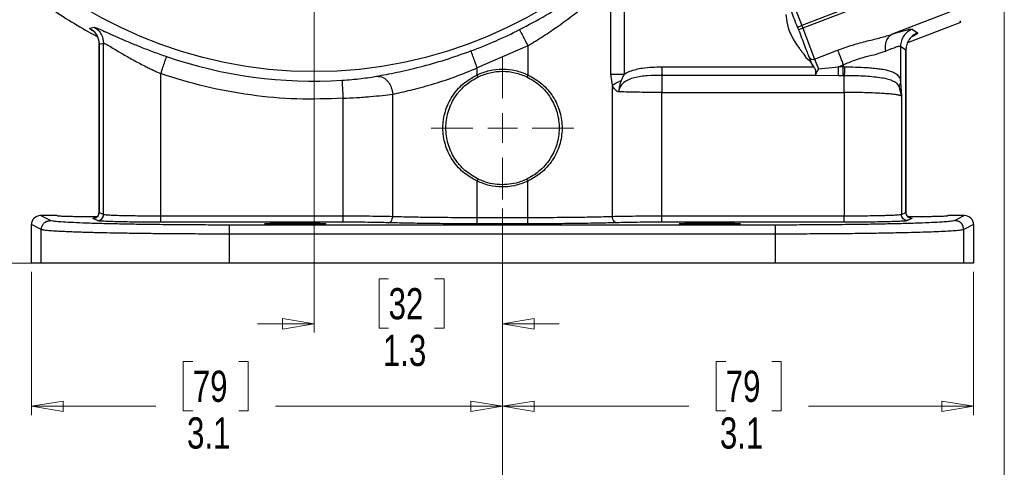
# Model space of a CAD drawing. Header units: inches. Extents: x 0.6 to 16.3, y 0.2 to 11.5.
# Tile 3 of 20: x 2.9 to 7.2, y 2.7 to 4.6. Entities that reach past the tile are written whole.
import ezdxf

# ---------------------------------------------------------------- set-up
doc = ezdxf.new("R2010")
doc.units = ezdxf.units.IN
doc.header["$MEASUREMENT"] = 0
doc.styles.add('SLDTEXTSTYLE0', font='TXT', dxfattribs={"width": 0.75})
doc.dimstyles.new('SLDDIMSTYLE0', dxfattribs={"dimtxt": 0.137795, "dimasz": 0.14, "dimexe": 0, "dimexo": 0.0625, "dimgap": 0.034449, "dimtad": 0, "dimdec": 1, "dimlfac": 1.5, "dimrnd": 1e-09, "dimzin": 12, "dimdsep": 46, "dimtxsty": 'SLDTEXTSTYLE0', "dimblk1": 'CLOSED', "dimblk2": 'CLOSED', "dimsah": 1, "dimcen": 0.09, "dimadec": 0, "dimazin": 3, "dimtfac": 1, "dimtdec": 1, "dimtofl": 0, "dimtmove": 0, "dimatfit": 3, "dimldrblk": 'CLOSED', "dimfxl": 0, "dimfrac": 2, "dimtolj": 1, "dimtzin": 12, "dimarcsym": 0})
doc.dimstyles.new('SLDDIMSTYLE4', dxfattribs={"dimtxt": 0.137795, "dimasz": 0.14, "dimexe": 0, "dimexo": 0.0625, "dimgap": 0.034449, "dimtad": 0, "dimtih": 1, "dimtoh": 1, "dimdec": 1, "dimlfac": 1.5, "dimrnd": 1e-09, "dimzin": 12, "dimdsep": 46, "dimtxsty": 'SLDTEXTSTYLE0', "dimblk1": 'CLOSED', "dimblk2": 'CLOSED', "dimsah": 1, "dimcen": 0.09, "dimadec": 0, "dimazin": 3, "dimtfac": 1, "dimtdec": 1, "dimtofl": 0, "dimtmove": 0, "dimatfit": 3, "dimldrblk": 'CLOSED', "dimfxl": 0, "dimfrac": 2, "dimtolj": 1, "dimtzin": 12, "dimarcsym": 0})
doc.dimstyles.new('SLDDIMSTYLE5', dxfattribs={"dimtxt": 0.137795, "dimasz": 0.14, "dimexe": 0, "dimexo": 0.0625, "dimgap": 0.034449, "dimtad": 0, "dimdec": 1, "dimlfac": 1.5, "dimrnd": 1e-09, "dimzin": 12, "dimdsep": 46, "dimtxsty": 'SLDTEXTSTYLE0', "dimblk1": 'CLOSED', "dimblk2": 'CLOSED', "dimsah": 1, "dimcen": 0.09, "dimadec": 0, "dimazin": 3, "dimtfac": 1, "dimtdec": 1, "dimtmove": 0, "dimatfit": 0, "dimldrblk": 'CLOSED', "dimfxl": 0, "dimfrac": 2, "dimtolj": 1, "dimtzin": 12, "dimarcsym": 0})
doc.dimstyles.new('SLDDIMSTYLE6', dxfattribs={"dimtxt": 0.137795, "dimasz": 0.14, "dimexe": 0, "dimexo": 0.0625, "dimgap": 0.034449, "dimtad": 0, "dimtih": 1, "dimtoh": 1, "dimdec": 1, "dimlfac": 1.5, "dimrnd": 1e-09, "dimzin": 12, "dimdsep": 46, "dimtxsty": 'SLDTEXTSTYLE0', "dimblk1": 'CLOSED', "dimblk2": 'CLOSED', "dimsah": 1, "dimcen": 0.09, "dimadec": 0, "dimazin": 3, "dimtfac": 1, "dimtofl": 0, "dimtmove": 0, "dimatfit": 3, "dimldrblk": 'CLOSED', "dimfxl": 0, "dimfrac": 2, "dimtolj": 1, "dimtzin": 12, "dimarcsym": 0})

# ---------------------------------------------------------------- blocks, each defined once
blk = doc.blocks.new('_Closed')
at = {"color": 0, "linetype": 'ByBlock', "lineweight": -2}
for p, q in [((-1, 0.166667), (0, 0)), ((-1, 0.166667), (-1, -0.166667)), ((0, 0), (-1, -0.166667)), ((0, 0), (-1, 0))]:
    blk.add_line(p, q, dxfattribs=at)
blk = doc.blocks.new('_D_5')
at = {"color": 7, "linetype": 'Continuous', "lineweight": 0}
for p, q in [((2.1042, 5.6789), (2.1042, 2.1766)), ((4.9908, 3.7986), (4.9908, 2.1766)), ((3.5702, 2.4145), (3.5282, 2.4145)), ((3.5282, 2.4145), (3.5282, 2.1957)), ((3.8756, 2.4145), (3.9176, 2.4145)), ((3.9176, 2.4145), (3.9176, 2.1957)), ((2.1042, 2.216), (3.4074, 2.216)), ((3.5282, 2.1957), (3.5702, 2.1957)), ((3.9176, 2.1957), (3.8756, 2.1957)), ((4.9908, 2.216), (4.0384, 2.216))]:
    blk.add_line(p, q, dxfattribs=at)
at = {"color": 7, "linetype": 'Continuous', "lineweight": 18, "xscale": 0.14, "yscale": 0.14, "rotation": 180.0000000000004}
blk.add_blockref('_Closed', (2.1042, 2.216), dxfattribs=at)
at = {"color": 7, "linetype": 'Continuous', "lineweight": 18, "xscale": 0.14, "yscale": 0.14}
blk.add_blockref('_Closed', (4.9908, 2.216), dxfattribs=at)
at = {"color": 7, "linetype": 'Continuous', "lineweight": 18, "char_height": 0.1378, "attachment_point": 1, "style": 'SLDTEXTSTYLE0'}
for s, insert in [('110', (3.5702, 2.3733)), ('4.3', (3.5956, 2.1672))]:
    blk.add_mtext(s, dxfattribs=dict(at, insert=insert))
blk = doc.blocks.new('_D_6')
at = {"color": 7, "linetype": 'Continuous', "lineweight": 0}
for p, q in [((4.1181, 8.427), (1.1987, 8.427)), ((1.238, 8.427), (1.238, 6.7686)), ((1.0853, 6.7406), (1.0433, 6.7406)), ((1.0433, 6.7406), (1.0433, 6.5218)), ((1.3908, 6.7406), (1.4327, 6.7406)), ((1.4327, 6.7406), (1.4327, 6.5218)), ((1.0433, 6.5218), (1.0853, 6.5218)), ((1.4327, 6.5218), (1.3908, 6.5218)), ((1.238, 3.5573), (1.238, 6.3157)), ((3.7442, 3.5573), (1.1987, 3.5573))]:
    blk.add_line(p, q, dxfattribs=at)
at = {"color": 7, "linetype": 'Continuous', "lineweight": 18, "xscale": 0.14, "yscale": 0.14}
for p, rotation in [((1.238, 8.427), 90.0000000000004), ((1.238, 3.5573), 270.0000000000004)]:
    blk.add_blockref('_Closed', p, dxfattribs=dict(at, rotation=rotation))
at = {"color": 7, "linetype": 'Continuous', "lineweight": 18, "char_height": 0.1378, "attachment_point": 1, "style": 'SLDTEXTSTYLE0'}
for s, insert in [('186', (1.0853, 6.6995)), ('7.3', (1.1108, 6.4933))]:
    blk.add_mtext(s, dxfattribs=dict(at, insert=insert))
blk = doc.blocks.new('_D_7')
at = {"color": 7, "linetype": 'Continuous', "lineweight": 0}
for p, q in [((4.1575, 5.8928), (4.1575, 3.25)), ((4.9908, 3.7986), (4.9908, 3.25)), ((4.487, 3.4878), (4.4451, 3.4878)), ((4.4451, 3.4878), (4.4451, 3.2691)), ((4.6907, 3.4878), (4.7327, 3.4878)), ((4.7327, 3.4878), (4.7327, 3.2691)), ((4.1575, 3.2894), (3.9075, 3.2894)), ((4.4451, 3.2691), (4.487, 3.2691)), ((4.7327, 3.2691), (4.6907, 3.2691)), ((4.9908, 3.2894), (5.2408, 3.2894))]:
    blk.add_line(p, q, dxfattribs=at)
at = {"color": 7, "linetype": 'Continuous', "lineweight": 18, "xscale": 0.14, "yscale": 0.14}
blk.add_blockref('_Closed', (4.1575, 3.2894, 0.0387), dxfattribs=at)
at = {"color": 7, "linetype": 'Continuous', "lineweight": 18, "xscale": 0.14, "yscale": 0.14, "rotation": 180.0000000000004}
blk.add_blockref('_Closed', (4.9908, 3.2894, 0.0387), dxfattribs=at)
at = {"color": 7, "linetype": 'Continuous', "lineweight": 18, "char_height": 0.1378, "attachment_point": 1, "style": 'SLDTEXTSTYLE0'}
for s, insert in [('32', (4.487, 3.4467)), ('1.3', (4.4616, 3.2405))]:
    blk.add_mtext(s, dxfattribs=dict(at, insert=insert))
blk = doc.blocks.new('_D_8')
at = {"color": 7, "linetype": 'Continuous', "lineweight": 0}
for p, q in [((4.9908, 3.7986), (4.9908, 2.8853)), ((2.9075, 3.5179), (2.9075, 2.8853)), ((3.6211, 3.1231), (3.5791, 3.1231)), ((3.5791, 3.1231), (3.5791, 2.9044)), ((3.8247, 3.1231), (3.8667, 3.1231)), ((3.8667, 3.1231), (3.8667, 2.9044)), ((2.9075, 2.9247), (3.4583, 2.9247)), ((4.9908, 2.9247), (3.9875, 2.9247)), ((3.5791, 2.9044), (3.6211, 2.9044)), ((3.8667, 2.9044), (3.8247, 2.9044))]:
    blk.add_line(p, q, dxfattribs=at)
at = {"color": 7, "linetype": 'Continuous', "lineweight": 18, "xscale": 0.14, "yscale": 0.14, "rotation": 180.0000000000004}
blk.add_blockref('_Closed', (2.9075, 2.9247, 0.0387), dxfattribs=at)
at = {"color": 7, "linetype": 'Continuous', "lineweight": 18, "xscale": 0.14, "yscale": 0.14}
blk.add_blockref('_Closed', (4.9908, 2.9247, 0.0387), dxfattribs=at)
at = {"color": 7, "linetype": 'Continuous', "lineweight": 18, "char_height": 0.1378, "attachment_point": 1, "style": 'SLDTEXTSTYLE0'}
for s, insert in [('79', (3.6211, 3.082)), ('3.1', (3.5956, 2.8758))]:
    blk.add_mtext(s, dxfattribs=dict(at, insert=insert))
blk = doc.blocks.new('_D_9')
at = {"color": 7, "linetype": 'Continuous', "lineweight": 0}
for p, q in [((4.9908, 3.7986), (4.9908, 2.8853)), ((7.0742, 3.5179), (7.0742, 2.8853)), ((5.9776, 3.1231), (5.9356, 3.1231)), ((5.9356, 3.1231), (5.9356, 2.9044)), ((6.1812, 3.1231), (6.2232, 3.1231)), ((6.2232, 3.1231), (6.2232, 2.9044)), ((4.9908, 2.9247), (5.8148, 2.9247)), ((7.0742, 2.9247), (6.344, 2.9247)), ((5.9356, 2.9044), (5.9776, 2.9044)), ((6.2232, 2.9044), (6.1812, 2.9044))]:
    blk.add_line(p, q, dxfattribs=at)
at = {"color": 7, "linetype": 'Continuous', "lineweight": 18, "xscale": 0.14, "yscale": 0.14, "rotation": 180.0000000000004}
blk.add_blockref('_Closed', (4.9908, 2.9247, 0.0387), dxfattribs=at)
at = {"color": 7, "linetype": 'Continuous', "lineweight": 18, "xscale": 0.14, "yscale": 0.14}
blk.add_blockref('_Closed', (7.0742, 2.9247, 0.0387), dxfattribs=at)
at = {"color": 7, "linetype": 'Continuous', "lineweight": 18, "char_height": 0.1378, "attachment_point": 1, "style": 'SLDTEXTSTYLE0'}
for s, insert in [('79', (5.9776, 3.082)), ('3.1', (5.9521, 2.8758))]:
    blk.add_mtext(s, dxfattribs=dict(at, insert=insert))
blk = doc.blocks.new('_D_10')
at = {"color": 7, "linetype": 'Continuous', "lineweight": 0}
for p, q in [((3.6767, 6.3737), (1.6711, 6.3737)), ((1.7105, 6.3737), (1.7105, 4.5087)), ((1.5578, 4.4807), (1.5158, 4.4807)), ((1.5158, 4.4807), (1.5158, 4.2619)), ((1.8632, 4.4807), (1.9052, 4.4807)), ((1.9052, 4.4807), (1.9052, 4.2619)), ((1.5158, 4.2619), (1.5578, 4.2619)), ((1.9052, 4.2619), (1.8632, 4.2619)), ((1.7105, 3.5573), (1.7105, 4.0558)), ((2.912, 3.5573), (1.6711, 3.5573))]:
    blk.add_line(p, q, dxfattribs=at)
at = {"color": 7, "linetype": 'Continuous', "lineweight": 18, "xscale": 0.14, "yscale": 0.14}
for p, rotation in [((1.7105, 6.3737, 0.0387), 90.0000000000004), ((1.7105, 3.5573, 0.0387), 270.0000000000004)]:
    blk.add_blockref('_Closed', p, dxfattribs=dict(at, rotation=rotation))
at = {"color": 7, "linetype": 'Continuous', "lineweight": 18, "char_height": 0.1378, "attachment_point": 1, "style": 'SLDTEXTSTYLE0'}
for s, insert in [('107', (1.5578, 4.4396)), ('4.2', (1.5832, 4.2334))]:
    blk.add_mtext(s, dxfattribs=dict(at, insert=insert))
blk = doc.blocks.new('_D_11')
at = {"color": 7, "linetype": 'Continuous', "lineweight": 0}
for p, q in [((7.2097, 4.7879), (7.2097, 2.1766)), ((4.9908, 3.7986), (4.9908, 2.1766)), ((5.9776, 2.4145), (5.9356, 2.4145)), ((5.9356, 2.4145), (5.9356, 2.1957)), ((6.1812, 2.4145), (6.2232, 2.4145)), ((6.2232, 2.4145), (6.2232, 2.1957)), ((4.9908, 2.216), (5.8148, 2.216)), ((5.9356, 2.1957), (5.9776, 2.1957)), ((6.2232, 2.1957), (6.1812, 2.1957)), ((7.2097, 2.216), (6.344, 2.216))]:
    blk.add_line(p, q, dxfattribs=at)
at = {"color": 7, "linetype": 'Continuous', "lineweight": 18, "xscale": 0.14, "yscale": 0.14, "rotation": 180.0000000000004}
blk.add_blockref('_Closed', (4.9908, 2.216, 0.0387), dxfattribs=at)
at = {"color": 7, "linetype": 'Continuous', "lineweight": 18, "xscale": 0.14, "yscale": 0.14}
blk.add_blockref('_Closed', (7.2097, 2.216, 0.0387), dxfattribs=at)
at = {"color": 7, "linetype": 'Continuous', "lineweight": 18, "char_height": 0.1378, "attachment_point": 1, "style": 'SLDTEXTSTYLE0'}
for s, insert in [('85', (5.9776, 2.3733)), ('3.3', (5.9521, 2.1672))]:
    blk.add_mtext(s, dxfattribs=dict(at, insert=insert))
blk = doc.blocks.new('SW_CENTERMARKSYMBOL_1')
at = {"color": 0, "linetype": 'Continuous', "lineweight": 18}
for p, q in [((0, 0.1312), (0, 0.316)), ((0, 0), (0, 0.0656)), ((-0.1312, 0), (-0.316, 0)), ((0, 0), (-0.0656, 0)), ((0, 0), (0, -0.0656)), ((0, 0), (0.0656, 0)), ((0.1312, 0), (0.316, 0)), ((0, -0.1312), (0, -0.316))]:
    blk.add_line(p, q, dxfattribs=at)

msp = doc.modelspace()

# ---------------------------------------------------------------- linework, layer by layer
at = {"color": 7, "linetype": 'Continuous', "lineweight": 25}
for p, q in [((6.9348, 4.831), (6.3186, 4.5945)), ((6.7184, 4.7623), (6.3139, 4.607)), ((6.2617, 4.7429), (6.3139, 4.607)), ((6.9945, 4.6757), (6.714, 4.568)), ((6.244, 4.6553), (6.2484, 4.6232)), ((6.2484, 4.6232), (6.2511, 4.6097)), ((7.0158, 4.6201), (6.7821, 4.5304)), ((7.0125, 4.6287), (7.0158, 4.6201)), ((3.1659, 4.5944), (3.1852, 4.5988)), ((6.2511, 4.6097), (6.2545, 4.5965)), ((6.2545, 4.5965), (6.2586, 4.5836)), ((6.2952, 4.5998), (6.3139, 4.607)), ((6.2952, 4.5998), (6.3, 4.5873)), ((6.3186, 4.5945), (6.3, 4.5873)), ((6.3139, 4.607), (6.3186, 4.5945)), ((6.3186, 4.5945), (6.3708, 4.4586)), ((6.8021, 4.5901), (6.8261, 4.5736)), ((3.2068, 4.5246), (3.2267, 4.5287)), ((3.2267, 3.7714), (3.2267, 4.5287)), ((6.2637, 4.5709), (6.2761, 4.5465)), ((6.2761, 4.5465), (6.291, 4.5232)), ((3.2065, 4.5247), (3.2065, 3.7812)), ((3.2068, 3.7813), (3.2068, 4.5246)), ((5.1026, 4.517), (4.8791, 4.4193)), ((5.1026, 4.517), (5.1026, 4.3891)), ((6.3708, 4.4586), (6.4728, 4.4977)), ((6.7508, 4.5155), (6.7508, 4.3578)), ((6.7508, 4.5155), (6.7748, 4.499)), ((6.7748, 3.7813), (6.7748, 4.499)), ((6.7752, 4.4975), (6.7752, 4.4992)), ((6.7752, 3.7812), (6.7752, 4.4975)), ((6.3229, 4.4797), (6.3326, 4.466)), ((6.3326, 4.466), (6.3394, 4.4594)), ((6.3394, 4.4594), (6.3497, 4.4504)), ((6.3497, 4.4504), (6.3547, 4.4428)), ((6.3547, 4.4428), (6.3656, 4.424)), ((6.3554, 4.443), (6.3557, 4.4422)), ((6.3557, 4.4422), (6.3564, 4.4406)), ((6.3708, 4.4586), (6.3876, 4.4149)), ((4.8791, 4.3891), (4.8791, 4.4193)), ((5.6959, 4.424), (6.3656, 4.424)), ((6.3564, 4.4406), (6.3571, 4.439)), ((6.3571, 4.439), (6.3578, 4.4375)), ((6.3578, 4.4375), (6.3586, 4.436)), ((6.3586, 4.436), (6.3594, 4.4345)), ((6.3594, 4.4345), (6.3602, 4.4331)), ((6.3602, 4.4331), (6.3603, 4.433)), ((6.3603, 4.433), (6.3612, 4.4315)), ((6.3612, 4.4315), (6.3621, 4.43)), ((6.3621, 4.43), (6.3631, 4.4285)), ((6.3631, 4.4285), (6.3641, 4.427)), ((6.3641, 4.427), (6.3661, 4.4244)), ((6.3656, 4.424), (6.3701, 4.418)), ((6.3661, 4.4244), (6.3705, 4.4183)), ((6.3701, 4.418), (6.3719, 4.4152)), ((6.3705, 4.4183), (6.3723, 4.4154)), ((6.3745, 4.4091), (6.375, 4.4059)), ((6.3748, 4.4091), (6.3754, 4.4059)), ((6.3751, 4.3997), (6.3749, 4.3968)), ((6.375, 4.4059), (6.3751, 4.405)), ((6.3752, 4.4028), (6.3751, 4.3997)), ((6.3754, 4.4059), (6.3755, 4.4049)), ((6.3756, 4.3996), (6.3754, 4.3966)), ((6.3756, 4.4027), (6.3756, 4.3996)), ((6.3876, 4.4149), (6.4759, 4.424)), ((6.4759, 4.424), (6.4979, 4.4325)), ((6.4979, 4.424), (6.4759, 4.424)), ((6.4979, 4.4325), (6.4979, 4.424)), ((6.5028, 4.424), (6.4979, 4.424)), ((3.4796, 3.7645), (3.4796, 4.3939)), ((4.8834, 4.38), (4.8791, 4.3891)), ((5.1026, 4.3891), (5.0983, 4.38)), ((5.4765, 4.3426), (5.4701, 4.392)), ((6.3767, 4.3863), (5.6959, 4.3863)), ((6.3748, 4.3939), (6.375, 4.3915)), ((6.375, 4.3915), (6.3755, 4.3892)), ((6.3754, 4.3937), (6.3756, 4.3912)), ((6.3755, 4.3892), (6.3762, 4.3876)), ((6.3756, 4.3912), (6.3762, 4.3889)), ((6.3762, 4.3889), (6.3763, 4.3885)), ((6.3763, 4.3885), (6.3766, 4.3879)), ((6.3766, 4.3876), (6.4759, 4.3863)), ((6.3767, 4.3873), (6.3767, 4.3867)), ((6.3767, 4.3867), (6.3767, 4.3863)), ((6.4759, 4.3863), (6.4979, 4.3863)), ((6.5021, 4.3863), (6.4979, 4.3863)), ((6.7508, 4.3578), (6.755, 4.2943)), ((5.4765, 3.7621), (5.4765, 4.3426)), ((5.6959, 3.7645), (5.6959, 4.3109)), ((5.6959, 4.3109), (6.5021, 4.3109)), ((6.5021, 4.3109), (6.5021, 3.7645)), ((6.7426, 4.3387), (6.755, 4.2943)), ((4.2858, 3.7645), (4.2858, 4.285)), ((4.5052, 3.7621), (4.5052, 4.3034)), ((6.755, 4.2943), (6.755, 3.7714)), ((4.8791, 3.9188), (4.8834, 3.9278)), ((4.8791, 3.7575), (4.8791, 3.9188)), ((5.1026, 3.9188), (5.0983, 3.9278)), ((5.1026, 3.7575), (5.1026, 3.9188)), ((2.9913, 3.745), (2.9475, 3.7669)), ((3.0218, 3.7669), (2.9475, 3.7669)), ((3.2, 3.7447), (3.1802, 3.7546)), ((3.2267, 3.7714), (3.2068, 3.7813)), ((4.2858, 3.7645), (3.4796, 3.7645)), ((5.1026, 3.7575), (4.8791, 3.7575)), ((6.5021, 3.7645), (5.6959, 3.7645)), ((6.755, 3.7714), (6.7748, 3.7813)), ((6.8015, 3.7546), (6.7817, 3.7447)), ((7.0342, 3.7669), (6.9598, 3.7669)), ((7.0342, 3.7669), (6.9904, 3.745)), ((2.9514, 3.7051), (2.9075, 3.727)), ((2.9075, 3.5573), (2.9075, 3.727)), ((2.9514, 3.5573), (2.9514, 3.7051)), ((4.2858, 3.7378), (3.4796, 3.7378)), ((6.1981, 3.7254), (3.7836, 3.7254)), ((5.1026, 3.7308), (4.8791, 3.7308)), ((6.5021, 3.7378), (5.6959, 3.7378)), ((7.0742, 3.727), (7.0303, 3.7051)), ((7.0303, 3.5573), (7.0303, 3.7051)), ((7.0742, 3.727), (7.0742, 3.5573)), ((6.1981, 3.6854), (3.7836, 3.6854)), ((3.7836, 3.5573), (3.7836, 3.6854)), ((6.1981, 3.5573), (6.1981, 3.6854)), ((2.9514, 3.5573), (2.9075, 3.5573)), ((6.1981, 3.5573), (3.7836, 3.5573)), ((7.0742, 3.5573), (7.0303, 3.5573))]:
    msp.add_line(p, q, dxfattribs=at)
at = {"color": 8, "linetype": 'Continuous', "lineweight": 25}
for p, q in [((5.4701, 4.392), (5.4701, 4.7424)), ((5.5289, 4.7172), (5.5289, 4.392)), ((6.7748, 4.499), (6.7739, 4.4975))]:
    msp.add_line(p, q, dxfattribs=at)
at = {"color": 7, "linetype": 'Continuous', "lineweight": 25}
msp.add_circle((4.1575, 6.3737), 1.9709, dxfattribs=at)
for centre, radius, start, end in [((4.1575, 6.3737), 2.0533, 235.6839, 242.1501), ((4.1575, 6.3737), 2.0034, 290.2646, 296.9778), ((4.1575, 6.3737), 2.0127, 251.0991, 273.5144), ((6.363, 4.4757), 0.0189, 205.1171, 294.5963)]:
    msp.add_arc(centre, radius, start, end, dxfattribs=at)
for centre, major_axis, start_param, end_param in [((2.9476, 3.7269), (-0.0358, 0.0179), 5.176448, 6.745874), ((7.0341, 3.7269), (-0.0358, -0.0179), 2.678904, 4.24833)]:
    msp.add_ellipse(centre, major_axis=major_axis, ratio=0.998288, start_param=start_param, end_param=end_param, dxfattribs=at)
for points, knots in [([(5.0663, 4.5883), (5.1056, 4.6092), (5.1843, 4.6509), (5.2932, 4.7199), (5.3932, 4.7905), (5.4486, 4.8348), (5.4764, 4.857)], [0, 0, 0, 0, 0.2485561, 0.4978651, 0.748285, 1, 1, 1, 1]), ([(6.2952, 4.5998), (6.2906, 4.6117), (6.2813, 4.636), (6.2683, 4.67), (6.2569, 4.6995), (6.2518, 4.7129), (6.2493, 4.7195)], [0, 0, 0, 0, 0.245536, 0.5, 0.754464, 1, 1, 1, 1]), ([(3.1659, 4.5944), (3.1724, 4.59), (3.1855, 4.581), (3.2024, 4.5574), (3.2051, 4.537), (3.2068, 4.5246)], [0, 0, 0, 0, 0.280707, 0.5612765, 1, 1, 1, 1]), ([(3.1852, 4.5988), (3.1875, 4.5984), (3.1922, 4.5976), (3.2145, 4.588), (3.2464, 4.5737), (3.2873, 4.5553), (3.3352, 4.5345), (3.3887, 4.5125), (3.4459, 4.4904), (3.4857, 4.4765), (3.5055, 4.4695)], [0, 0, 0, 0, 0.127713, 0.254753, 0.381151, 0.506599, 0.631161, 0.754782, 0.877639, 1, 1, 1, 1]), ([(3.1852, 4.5988), (3.1918, 4.5944), (3.205, 4.5855), (3.2221, 4.5617), (3.2249, 4.5412), (3.2267, 4.5287)], [0, 0, 0, 0, 0.280717, 0.561293, 1, 1, 1, 1]), ([(3.1873, 4.5762), (3.1871, 4.5762), (3.1867, 4.5763), (3.1903, 4.5723), (3.1951, 4.5655), (3.2, 4.5563), (3.2051, 4.5426), (3.2059, 4.5316), (3.2065, 4.5242)], [0, 0, 0, 0, 0.1569339, 0.3526095, 0.499649, 0.6235683, 0.7446665, 1, 1, 1, 1]), ([(6.2586, 4.5836), (6.2592, 4.5821), (6.2607, 4.5778), (6.2625, 4.5736), (6.2637, 4.5709)], [0, 0, 0, 0, 0.344115, 1, 1, 1, 1]), ([(6.3, 4.5873), (6.3046, 4.5754), (6.3139, 4.5512), (6.3269, 4.5172), (6.3382, 4.4877), (6.3434, 4.4743), (6.3459, 4.4677)], [0, 0, 0, 0, 0.245536, 0.5, 0.754464, 1, 1, 1, 1]), ([(6.714, 4.568), (6.7263, 4.5719), (6.7509, 4.5797), (6.7777, 4.587), (6.7962, 4.5911), (6.8002, 4.5904), (6.8021, 4.5901)], [0, 0, 0, 0, 0.25081, 0.503018, 0.753643, 1, 1, 1, 1]), ([(3.2267, 4.5287), (3.2285, 4.5283), (3.2322, 4.5274), (3.2499, 4.5172), (3.2752, 4.5022), (3.3036, 4.4853), (3.3315, 4.4693), (3.358, 4.4544), (3.3861, 4.4394), (3.4118, 4.4262), (3.4326, 4.4159), (3.4492, 4.4079), (3.4648, 4.4006), (3.4748, 4.396), (3.4796, 4.3939)], [0, 0, 0, 0, 0.121848, 0.244386, 0.368444, 0.493835, 0.574759, 0.654898, 0.747155, 0.825798, 0.873837, 0.919505, 0.961559, 1, 1, 1, 1]), ([(6.4728, 4.4977), (6.4948, 4.5056), (6.5384, 4.5213), (6.603, 4.5386), (6.663, 4.5526), (6.6973, 4.563), (6.714, 4.568)], [0, 0, 0, 0, 0.264157, 0.522892, 0.768297, 1, 1, 1, 1]), ([(6.714, 4.568), (6.7088, 4.5648), (6.6982, 4.5584), (6.6876, 4.5404), (6.682, 4.5182), (6.6833, 4.5017), (6.6839, 4.4934)], [0, 0, 0, 0, 0.2500778, 0.5, 0.7499222, 1, 1, 1, 1]), ([(4.4343, 4.3826), (4.4628, 4.3879), (4.5196, 4.3985), (4.6247, 4.4229), (4.7369, 4.454), (4.8133, 4.4809), (4.8514, 4.4943)], [0, 0, 0, 0, 0.253071, 0.503794, 0.7524, 1, 1, 1, 1]), ([(6.291, 4.5232), (6.295, 4.5176), (6.3003, 4.51), (6.3059, 4.5026), (6.3074, 4.5006)], [0, 0, 0, 0, 0.738916, 1, 1, 1, 1]), ([(6.3074, 4.5006), (6.3098, 4.4973), (6.315, 4.4904), (6.3202, 4.4834), (6.3229, 4.4797)], [0, 0, 0, 0, 0.476417, 1, 1, 1, 1]), ([(6.4979, 4.4325), (6.5147, 4.4402), (6.5482, 4.4555), (6.5989, 4.4698), (6.646, 4.4802), (6.6713, 4.489), (6.6839, 4.4934)], [0, 0, 0, 0, 0.254624, 0.504478, 0.751953, 1, 1, 1, 1]), ([(6.6839, 4.4934), (6.6934, 4.4974), (6.712, 4.5051), (6.7323, 4.5125), (6.7464, 4.5165), (6.7494, 4.5158), (6.7508, 4.5155)], [0, 0, 0, 0, 0.2579495, 0.5051687, 0.7536021, 1, 1, 1, 1]), ([(6.3554, 4.443), (6.3554, 4.443), (6.3554, 4.443), (6.3553, 4.443), (6.3552, 4.4429), (6.3551, 4.4429), (6.3549, 4.4428), (6.3548, 4.4428), (6.3547, 4.4428)], [0, 0, 0, 0, 0.2394396, 0.3683514, 0.5000038, 0.6316556, 0.7605657, 1, 1, 1, 1]), ([(4.5052, 4.3034), (4.5308, 4.309), (4.5821, 4.32), (4.6763, 4.3453), (4.7769, 4.3776), (4.845, 4.4054), (4.8791, 4.4193)], [0, 0, 0, 0, 0.2490088, 0.4985179, 0.7486426, 1, 1, 1, 1]), ([(4.8791, 4.3891), (4.897, 4.3962), (4.9329, 4.4105), (4.9908, 4.4161), (5.0488, 4.4105), (5.0847, 4.3962), (5.1026, 4.3891)], [0, 0, 0, 0, 0.25006, 0.5, 0.74994, 1, 1, 1, 1]), ([(5.5289, 4.392), (5.5371, 4.3964), (5.5538, 4.4053), (5.5814, 4.4135), (5.6286, 4.4226), (5.6672, 4.4234), (5.6959, 4.424)], [0, 0, 0, 0, 0.162563, 0.328978, 0.500899, 1, 1, 1, 1]), ([(6.3656, 4.424), (6.3656, 4.4241), (6.3657, 4.4241), (6.3659, 4.4242), (6.366, 4.4243), (6.366, 4.4244), (6.3661, 4.4244)], [0, 0, 0, 0, 0.2456, 0.50001, 0.754415, 1, 1, 1, 1]), ([(6.3719, 4.4152), (6.372, 4.4151), (6.3725, 4.4141), (6.373, 4.4131), (6.3734, 4.4122)], [0, 0, 0, 0, 0.092762, 1, 1, 1, 1]), ([(6.3723, 4.4154), (6.3724, 4.4152), (6.3729, 4.4142), (6.3734, 4.4132), (6.3738, 4.4123)], [0, 0, 0, 0, 0.128544, 1, 1, 1, 1]), ([(6.3734, 4.4122), (6.3737, 4.4115), (6.3741, 4.4104), (6.3744, 4.4094), (6.3745, 4.4091)], [0, 0, 0, 0, 0.714844, 1, 1, 1, 1]), ([(6.3738, 4.4123), (6.3741, 4.4115), (6.3745, 4.4105), (6.3748, 4.4094), (6.3748, 4.4091)], [0, 0, 0, 0, 0.739835, 1, 1, 1, 1]), ([(6.3751, 4.405), (6.3751, 4.405), (6.3751, 4.4042), (6.3752, 4.4035), (6.3752, 4.4028)], [0, 0, 0, 0, 0.001094, 1, 1, 1, 1]), ([(6.3755, 4.4049), (6.3755, 4.4049), (6.3756, 4.4042), (6.3756, 4.4034), (6.3756, 4.4027)], [0, 0, 0, 0, 0.0011, 1, 1, 1, 1]), ([(6.3876, 4.4149), (6.3861, 4.4121), (6.3831, 4.4065), (6.3791, 4.399), (6.376, 4.3925), (6.3762, 4.3899), (6.3763, 4.3885)], [0, 0, 0, 0, 0.25192, 0.5031645, 0.7524956, 1, 1, 1, 1]), ([(6.5028, 4.424), (6.5028, 4.4194), (6.5027, 4.4102), (6.5025, 4.399), (6.5023, 4.3907), (6.5021, 4.3878), (6.5021, 4.3863)], [0, 0, 0, 0, 0.279857, 0.559469, 0.779712, 1, 1, 1, 1]), ([(6.5028, 4.424), (6.5194, 4.4238), (6.5526, 4.4234), (6.595, 4.4215), (6.6292, 4.4188), (6.6555, 4.4159), (6.6836, 4.4114), (6.7102, 4.4046), (6.7291, 4.3955), (6.7395, 4.3865), (6.7475, 4.376), (6.7495, 4.3651), (6.7508, 4.3578)], [0, 0, 0, 0, 0.128105, 0.255498, 0.342661, 0.425344, 0.503599, 0.634897, 0.754604, 0.818284, 0.878493, 1, 1, 1, 1]), ([(4.2858, 4.285), (4.2177, 4.2827), (4.0813, 4.2781), (3.877, 4.297), (3.675, 4.333), (3.5447, 4.3736), (3.4796, 4.3939)], [0, 0, 0, 0, 0.249401, 0.5, 0.750599, 1, 1, 1, 1]), ([(4.2809, 4.3648), (4.2954, 4.3658), (4.3245, 4.3678), (4.3658, 4.3723), (4.4038, 4.3774), (4.4241, 4.3809), (4.4343, 4.3826)], [0, 0, 0, 0, 0.248261, 0.49716, 0.747575, 1, 1, 1, 1]), ([(4.4343, 4.3826), (4.4437, 4.3819), (4.4623, 4.3804), (4.4856, 4.3595), (4.5005, 4.3323), (4.5036, 4.3131), (4.5052, 4.3034)], [0, 0, 0, 0, 0.279859, 0.558955, 0.779413, 1, 1, 1, 1]), ([(4.8791, 3.9188), (4.8574, 3.9312), (4.8141, 3.9558), (4.7658, 4.0131), (4.7346, 4.0802), (4.7239, 4.1539), (4.7346, 4.2277), (4.7658, 4.2948), (4.8141, 4.3521), (4.8574, 4.3767), (4.8791, 4.3891)], [0, 0, 0, 0, 0.126041, 0.251244, 0.375836, 0.5, 0.624164, 0.748756, 0.873959, 1, 1, 1, 1]), ([(4.8834, 3.9278), (4.8629, 3.9397), (4.8285, 3.9595), (4.7967, 3.9946), (4.7699, 4.0328), (4.7472, 4.0832), (4.7371, 4.1539), (4.7472, 4.2247), (4.7699, 4.275), (4.79, 4.3038), (4.8048, 4.3219), (4.832, 4.3505), (4.8628, 4.3682), (4.8834, 4.38)], [0, 0, 0, 0, 0.125014, 0.209193, 0.250193, 0.375117, 0.499964, 0.624811, 0.749734, 0.790734, 0.812389, 0.874986, 1, 1, 1, 1]), ([(5.0983, 4.38), (5.119, 4.3681), (5.15, 4.3502), (5.1828, 4.3158), (5.2108, 4.2776), (5.2351, 4.2227), (5.2446, 4.1512), (5.2336, 4.08), (5.2081, 4.0256), (5.1785, 3.987), (5.1459, 3.9547), (5.1164, 3.938), (5.0983, 3.9278)], [0, 0, 0, 0, 0.126003, 0.188282, 0.253001, 0.378753, 0.504566, 0.630543, 0.756605, 0.821136, 0.890403, 1, 1, 1, 1]), ([(5.1026, 4.3891), (5.1245, 4.3766), (5.1682, 4.3517), (5.2167, 4.2937), (5.2477, 4.2258), (5.2578, 4.1512), (5.2461, 4.0768), (5.2131, 4.0083), (5.164, 3.953), (5.1217, 3.9295), (5.1026, 3.9188)], [0, 0, 0, 0, 0.127196, 0.253543, 0.379269, 0.504568, 0.629874, 0.755639, 0.889456, 1, 1, 1, 1]), ([(5.6959, 4.3863), (5.6748, 4.386), (5.6338, 4.3855), (5.5838, 4.3797), (5.5481, 4.3681), (5.5256, 4.3551), (5.5119, 4.3394), (5.5061, 4.3249), (5.5055, 4.3173), (5.5053, 4.3136)], [0, 0, 0, 0, 0.283904, 0.551843, 0.675742, 0.791716, 0.898725, 0.949878, 1, 1, 1, 1]), ([(5.5155, 4.363), (5.5136, 4.3579), (5.5106, 4.3494), (5.508, 4.3384), (5.5067, 4.3311), (5.506, 4.3261), (5.5055, 4.3205), (5.5053, 4.3165), (5.5053, 4.3136)], [0, 0, 0, 0, 0.325331, 0.532943, 0.670464, 0.76414, 0.830272, 1, 1, 1, 1]), ([(5.5289, 4.392), (5.5262, 4.3871), (5.5224, 4.3799), (5.5182, 4.3701), (5.5164, 4.3654), (5.5155, 4.363)], [0, 0, 0, 0, 0.522334, 0.760871, 1, 1, 1, 1]), ([(6.3749, 4.3968), (6.3749, 4.3965), (6.3748, 4.3955), (6.3748, 4.3946), (6.3748, 4.3939)], [0, 0, 0, 0, 0.261776, 1, 1, 1, 1]), ([(6.3754, 4.3966), (6.3754, 4.3963), (6.3754, 4.3953), (6.3754, 4.3944), (6.3754, 4.3937)], [0, 0, 0, 0, 0.262135, 1, 1, 1, 1]), ([(6.3762, 4.3889), (6.3761, 4.3889), (6.3761, 4.389), (6.3759, 4.3892), (6.3757, 4.3892), (6.3756, 4.3892), (6.3755, 4.3892)], [0, 0, 0, 0, 0.243758, 0.5, 0.756242, 1, 1, 1, 1]), ([(6.3766, 4.3879), (6.3766, 4.3878), (6.3766, 4.3877), (6.3766, 4.3877), (6.3766, 4.3876)], [0, 0, 0, 0, 0.499897, 1, 1, 1, 1]), ([(6.5021, 4.3863), (6.5163, 4.3862), (6.5448, 4.3859), (6.5862, 4.3843), (6.6252, 4.3817), (6.6603, 4.3777), (6.6906, 4.3721), (6.7148, 4.3642), (6.7329, 4.3541), (6.7394, 4.3438), (6.7426, 4.3387)], [0, 0, 0, 0, 0.1244419, 0.2492278, 0.3744976, 0.5001857, 0.6262342, 0.7524126, 0.8775501, 1, 1, 1, 1]), ([(6.7508, 4.3578), (6.7503, 4.3539), (6.7493, 4.3471), (6.7446, 4.3413), (6.7426, 4.3387)], [0, 0, 0, 0, 0.559513, 1, 1, 1, 1]), ([(5.5053, 4.3136), (5.5035, 4.314), (5.4968, 4.3156), (5.4861, 4.325), (5.4799, 4.3364), (5.4765, 4.3426)], [0, 0, 0, 0, 0.139886, 0.5283282, 1, 1, 1, 1]), ([(5.6959, 4.3109), (5.6792, 4.3109), (5.6453, 4.311), (5.5956, 4.3115), (5.5475, 4.3123), (5.5194, 4.3132), (5.5053, 4.3136)], [0, 0, 0, 0, 0.241763, 0.489012, 0.741755, 1, 1, 1, 1]), ([(6.755, 4.2943), (6.7543, 4.295), (6.7528, 4.2962), (6.7475, 4.2978), (6.7411, 4.2993), (6.7297, 4.3012), (6.7099, 4.3036), (6.677, 4.3062), (6.6383, 4.3083), (6.5946, 4.3098), (6.5487, 4.3107), (6.5175, 4.3108), (6.5021, 4.3109)], [0, 0, 0, 0, 0.071806, 0.135932, 0.192375, 0.241135, 0.376865, 0.500493, 0.630191, 0.756664, 0.879928, 1, 1, 1, 1]), ([(4.2858, 4.285), (4.3055, 4.286), (4.3469, 4.2881), (4.4062, 4.2927), (4.4613, 4.298), (4.4905, 4.3016), (4.5052, 4.3034)], [0, 0, 0, 0, 0.238495, 0.500449, 0.750229, 1, 1, 1, 1]), ([(5.1026, 3.9188), (5.0834, 3.9112), (5.0466, 3.8967), (4.9881, 3.8918), (4.9316, 3.8978), (4.8966, 3.9118), (4.8791, 3.9188)], [0, 0, 0, 0, 0.267636, 0.511724, 0.755802, 1, 1, 1, 1]), ([(5.0983, 3.9278), (5.0895, 3.924), (5.055, 3.9091), (4.9888, 3.8991), (4.9241, 3.91), (4.8909, 3.9246), (4.8834, 3.9278)], [0, 0, 0, 0, 0.129441, 0.509207, 0.888981, 1, 1, 1, 1]), ([(3.7836, 3.7254), (3.7522, 3.7254), (3.6887, 3.7254), (3.5934, 3.7259), (3.4981, 3.7267), (3.405, 3.7278), (3.3167, 3.7293), (3.2359, 3.731), (3.1646, 3.733), (3.1046, 3.7353), (3.057, 3.7376), (3.0224, 3.7401), (2.9995, 3.7426), (2.994, 3.7442), (2.9913, 3.745)], [0, 0, 0, 0, 0.078013, 0.158273, 0.240636, 0.3262, 0.412699, 0.499946, 0.587208, 0.673719, 0.75929, 0.841686, 0.921965, 1, 1, 1, 1]), ([(3.0218, 3.7669), (3.0226, 3.7666), (3.0241, 3.7661), (3.0367, 3.7652), (3.0565, 3.7645), (3.0824, 3.7639), (3.1138, 3.7635), (3.155, 3.7633), (3.1858, 3.7635), (3.1998, 3.7636)], [0, 0, 0, 0, 0.12897, 0.241391, 0.415892, 0.524276, 0.629812, 0.831421, 1, 1, 1, 1]), ([(3.2065, 3.7819), (3.2064, 3.7805), (3.2063, 3.7776), (3.2052, 3.7731), (3.2032, 3.7687), (3.1993, 3.763), (3.1971, 3.7613), (3.1955, 3.7601)], [0, 0, 0, 0, 0.113433, 0.227954, 0.35435, 0.516579, 1, 1, 1, 1]), ([(3.4796, 3.7378), (3.463, 3.7378), (3.4289, 3.7379), (3.3783, 3.7382), (3.3295, 3.7389), (3.2856, 3.7398), (3.2493, 3.7409), (3.2225, 3.7421), (3.2053, 3.7434), (3.2017, 3.7443), (3.2, 3.7447)], [0, 0, 0, 0, 0.117056, 0.240652, 0.36903, 0.499946, 0.630871, 0.759274, 0.882905, 1, 1, 1, 1]), ([(3.4796, 3.7645), (3.4642, 3.7645), (3.433, 3.7645), (3.3871, 3.7649), (3.3434, 3.7656), (3.3047, 3.7664), (3.2718, 3.7675), (3.2508, 3.7686), (3.2379, 3.7695), (3.2298, 3.7704), (3.2278, 3.7711), (3.2267, 3.7714)], [0, 0, 0, 0, 0.120191, 0.243561, 0.370113, 0.499848, 0.623463, 0.75913, 0.825792, 0.906085, 1, 1, 1, 1]), ([(4.5052, 3.7621), (4.4898, 3.7625), (4.4594, 3.7632), (4.4038, 3.7639), (4.3455, 3.7644), (4.3055, 3.7644), (4.2858, 3.7645)], [0, 0, 0, 0, 0.261981, 0.515974, 0.761979, 1, 1, 1, 1]), ([(4.4852, 3.7354), (4.4878, 3.7359), (4.493, 3.7368), (4.4995, 3.743), (4.5041, 3.7518), (4.5048, 3.7587), (4.5052, 3.7621)], [0, 0, 0, 0, 0.250168, 0.5, 0.749832, 1, 1, 1, 1]), ([(4.8791, 3.7575), (4.8441, 3.7575), (4.7737, 3.7576), (4.6739, 3.7586), (4.5809, 3.76), (4.5308, 3.7614), (4.5052, 3.7621)], [0, 0, 0, 0, 0.248098, 0.499972, 0.743516, 1, 1, 1, 1]), ([(5.4765, 3.7621), (5.4509, 3.7614), (5.4008, 3.76), (5.3078, 3.7586), (5.208, 3.7576), (5.1376, 3.7575), (5.1026, 3.7575)], [0, 0, 0, 0, 0.256485, 0.500028, 0.751903, 1, 1, 1, 1]), ([(5.6959, 3.7645), (5.6762, 3.7644), (5.6362, 3.7644), (5.5779, 3.7639), (5.5223, 3.7632), (5.4919, 3.7625), (5.4765, 3.7621)], [0, 0, 0, 0, 0.238021, 0.484026, 0.738019, 1, 1, 1, 1]), ([(5.4965, 3.7354), (5.4939, 3.7359), (5.4887, 3.7368), (5.4822, 3.743), (5.4776, 3.7518), (5.4769, 3.7587), (5.4765, 3.7621)], [0, 0, 0, 0, 0.250168, 0.5, 0.749831, 1, 1, 1, 1]), ([(6.9904, 3.745), (6.9877, 3.7442), (6.9822, 3.7426), (6.9593, 3.7401), (6.9247, 3.7376), (6.8771, 3.7353), (6.8171, 3.733), (6.7458, 3.731), (6.665, 3.7293), (6.5766, 3.7278), (6.4836, 3.7267), (6.3883, 3.7259), (6.293, 3.7254), (6.2295, 3.7254), (6.1981, 3.7254)], [0, 0, 0, 0, 0.0780394, 0.1583242, 0.2407101, 0.3262914, 0.412802, 0.5000536, 0.5873114, 0.6738107, 0.7593637, 0.8417373, 0.9219918, 1, 1, 1, 1]), ([(6.755, 3.7714), (6.7531, 3.7709), (6.7497, 3.77), (6.736, 3.7689), (6.7221, 3.7681), (6.7082, 3.7675), (6.693, 3.767), (6.6705, 3.7663), (6.6383, 3.7656), (6.5946, 3.7649), (6.5487, 3.7645), (6.5175, 3.7645), (6.5021, 3.7645)], [0, 0, 0, 0, 0.1356173, 0.2406463, 0.3100758, 0.3764803, 0.4398596, 0.5002136, 0.6299334, 0.7564696, 0.8798242, 1, 1, 1, 1]), ([(6.7817, 3.7447), (6.7799, 3.7443), (6.7764, 3.7434), (6.7591, 3.7421), (6.7324, 3.7409), (6.6961, 3.7398), (6.6522, 3.7389), (6.6034, 3.7382), (6.5527, 3.7379), (6.5186, 3.7378), (6.5021, 3.7378)], [0, 0, 0, 0, 0.117095, 0.240726, 0.369129, 0.500054, 0.63097, 0.759348, 0.882944, 1, 1, 1, 1]), ([(6.7875, 3.7592), (6.7874, 3.7593), (6.7873, 3.7596), (6.7849, 3.7611), (6.7827, 3.763), (6.7812, 3.7646), (6.7798, 3.7663), (6.7786, 3.7683), (6.7775, 3.7704), (6.7756, 3.7751), (6.7754, 3.7789), (6.7752, 3.7819)], [0, 0, 0, 0, 0.2041101, 0.4268774, 0.5059862, 0.5691261, 0.6215318, 0.6689263, 0.7162576, 0.7665072, 1, 1, 1, 1]), ([(6.7819, 3.7636), (6.7959, 3.7635), (6.8266, 3.7633), (6.8679, 3.7635), (6.8993, 3.7639), (6.9252, 3.7645), (6.945, 3.7652), (6.9576, 3.7661), (6.9591, 3.7666), (6.9598, 3.7669)], [0, 0, 0, 0, 0.168579, 0.370186, 0.475723, 0.584108, 0.758606, 0.871028, 1, 1, 1, 1]), ([(3.7836, 3.6854), (3.7499, 3.6854), (3.682, 3.6855), (3.5808, 3.686), (3.4894, 3.6867), (3.4087, 3.6876), (3.3384, 3.6886), (3.2715, 3.6897), (3.219, 3.6908), (3.1789, 3.6918), (3.1492, 3.6927), (3.1205, 3.6935), (3.0931, 3.6945), (3.0672, 3.6955), (3.0432, 3.6966), (3.0166, 3.698), (2.9884, 3.6998), (2.9619, 3.7023), (2.9551, 3.7041), (2.9514, 3.7051)], [0, 0, 0, 0, 0.079768, 0.160951, 0.24355, 0.306446, 0.370139, 0.434631, 0.49992, 0.534019, 0.569107, 0.605181, 0.642244, 0.680293, 0.719331, 0.759355, 0.825954, 0.906172, 1, 1, 1, 1]), ([(4.0742, 3.7345), (4.0569, 3.7344), (4.0305, 3.7344), (3.999, 3.7339), (3.9732, 3.7334), (3.9532, 3.7326), (3.941, 3.7317), (3.9372, 3.7309), (3.941, 3.7301), (3.9532, 3.7292), (3.9732, 3.7285), (3.999, 3.7279), (4.0305, 3.7275), (4.0742, 3.7273), (4.1178, 3.7275), (4.1493, 3.7279), (4.1752, 3.7285), (4.1951, 3.7292), (4.2073, 3.7301), (4.2112, 3.7309), (4.2073, 3.7317), (4.1951, 3.7326), (4.1752, 3.7334), (4.1493, 3.7339), (4.1178, 3.7344), (4.0915, 3.7344), (4.0742, 3.7345)], [0, 0, 0, 0, 0.060622, 0.092355, 0.124946, 0.177415, 0.211219, 0.25, 0.28878, 0.322584, 0.375054, 0.407645, 0.439378, 0.5, 0.560621, 0.592355, 0.624946, 0.677415, 0.711219, 0.75, 0.78878, 0.822584, 0.875054, 0.907645, 0.939378, 1, 1, 1, 1]), ([(4.4852, 3.7354), (4.4721, 3.7358), (4.4454, 3.7365), (4.3958, 3.7372), (4.3419, 3.7377), (4.3044, 3.7378), (4.2858, 3.7378)], [0, 0, 0, 0, 0.247212, 0.500026, 0.752825, 1, 1, 1, 1]), ([(4.8791, 3.7308), (4.8424, 3.7309), (4.7682, 3.731), (4.6617, 3.7319), (4.5638, 3.7334), (4.5112, 3.7348), (4.4852, 3.7354)], [0, 0, 0, 0, 0.247175, 0.499974, 0.752788, 1, 1, 1, 1]), ([(5.4965, 3.7354), (5.4705, 3.7348), (5.4179, 3.7334), (5.32, 3.7319), (5.2135, 3.731), (5.1393, 3.7309), (5.1026, 3.7308)], [0, 0, 0, 0, 0.247212, 0.500026, 0.752825, 1, 1, 1, 1]), ([(5.6959, 3.7378), (5.6773, 3.7378), (5.6398, 3.7377), (5.5858, 3.7372), (5.5363, 3.7365), (5.5096, 3.7358), (5.4965, 3.7354)], [0, 0, 0, 0, 0.247175, 0.499974, 0.752788, 1, 1, 1, 1]), ([(5.9075, 3.7345), (5.8902, 3.7344), (5.8639, 3.7344), (5.8323, 3.7339), (5.8065, 3.7334), (5.7866, 3.7326), (5.7744, 3.7317), (5.7705, 3.7309), (5.7744, 3.7301), (5.7866, 3.7292), (5.8065, 3.7285), (5.8323, 3.7279), (5.8639, 3.7275), (5.9075, 3.7273), (5.9511, 3.7275), (5.9827, 3.7279), (6.0085, 3.7285), (6.0285, 3.7292), (6.0407, 3.7301), (6.0445, 3.7309), (6.0407, 3.7317), (6.0285, 3.7326), (6.0085, 3.7334), (5.9827, 3.7339), (5.9511, 3.7344), (5.9248, 3.7344), (5.9075, 3.7345)], [0, 0, 0, 0, 0.060622, 0.092355, 0.124946, 0.177415, 0.211219, 0.25, 0.28878, 0.322584, 0.375054, 0.407645, 0.439378, 0.5, 0.560621, 0.592355, 0.624946, 0.677415, 0.711219, 0.75, 0.78878, 0.822584, 0.875054, 0.907645, 0.939378, 1, 1, 1, 1]), ([(7.0303, 3.7051), (7.0288, 3.7045), (7.0259, 3.7036), (7.0165, 3.7022), (7.0047, 3.7009), (6.9909, 3.6997), (6.976, 3.6987), (6.954, 3.6973), (6.9219, 3.6958), (6.8763, 3.694), (6.8264, 3.6925), (6.7648, 3.6909), (6.6891, 3.6893), (6.5975, 3.6879), (6.5008, 3.6867), (6.4009, 3.686), (6.2997, 3.6855), (6.2318, 3.6854), (6.1981, 3.6854)], [0, 0, 0, 0, 0.048649, 0.09389, 0.135723, 0.174147, 0.209163, 0.24077, 0.310145, 0.3765, 0.439832, 0.500143, 0.586993, 0.672426, 0.756442, 0.839043, 0.920229, 1, 1, 1, 1])]:
    msp.add_open_spline(points, degree=3, knots=knots, dxfattribs=at)
at = {"color": 8, "linetype": 'Continuous', "lineweight": 25}
for points, knots in [([(5.1026, 4.517), (5.1256, 4.531), (5.1715, 4.5589), (5.2392, 4.6051), (5.2987, 4.6491), (5.3504, 4.6904), (5.3932, 4.7266), (5.4274, 4.7568), (5.4459, 4.7742), (5.4522, 4.7801)], [0, 0, 0, 0, 0.172248, 0.343885, 0.531094, 0.664301, 0.797961, 0.931397, 1, 1, 1, 1]), ([(3.1854, 4.5788), (3.1807, 4.5818), (3.1654, 4.5916), (3.1657, 4.5933), (3.1659, 4.5944)], [0, 0, 0, 0, 0.307025, 1, 1, 1, 1]), ([(6.8261, 4.5736), (6.826, 4.5719), (6.8257, 4.569), (6.8066, 4.559), (6.7981, 4.5546)], [0, 0, 0, 0, 0.559511, 1, 1, 1, 1]), ([(3.1802, 3.7546), (3.1795, 3.7553), (3.1787, 3.756), (3.1889, 3.7568), (3.1907, 3.7569)], [0, 0, 0, 0, 0.8192032, 1, 1, 1, 1]), ([(6.791, 3.7569), (6.7928, 3.7568), (6.803, 3.756), (6.8022, 3.7553), (6.8015, 3.7546)], [0, 0, 0, 0, 0.180797, 1, 1, 1, 1])]:
    msp.add_open_spline(points, degree=3, knots=knots, dxfattribs=at)
at = {"color": 7, "linetype": 'Continuous', "lineweight": 25}
for points in [[(5.0663, 4.5883), (5.067, 4.587), (5.0684, 4.5843), (5.0768, 4.5677), (5.0887, 4.5444), (5.098, 4.5262), (5.1026, 4.517)], [(6.8021, 4.5901), (6.7949, 4.5866), (6.7804, 4.5795), (6.7641, 4.5613), (6.753, 4.5396), (6.7516, 4.5235), (6.7508, 4.5155)], [(6.8261, 4.5736), (6.8189, 4.5701), (6.8044, 4.563), (6.7881, 4.5448), (6.777, 4.5231), (6.7756, 4.507), (6.7748, 4.499)], [(4.8791, 4.4193), (4.8755, 4.4289), (4.8684, 4.4481), (4.8594, 4.4726), (4.853, 4.4901), (4.8519, 4.4929), (4.8514, 4.4943)], [(6.4728, 4.4977), (6.4742, 4.4941), (6.477, 4.4867), (6.4832, 4.4707), (6.4902, 4.4523), (6.4953, 4.4391), (6.4979, 4.4325)], [(3.4796, 4.3939), (3.483, 4.4036), (3.4896, 4.423), (3.498, 4.4476), (3.5041, 4.4652), (3.505, 4.4681), (3.5055, 4.4695)], [(6.3459, 4.4677), (6.3472, 4.4643), (6.3498, 4.4576), (6.3535, 4.4479), (6.3554, 4.443)], [(4.8834, 4.38), (4.9006, 4.3869), (4.9351, 4.4007), (4.9908, 4.4061), (5.0466, 4.4007), (5.0811, 4.3869), (5.0983, 4.38)], [(5.6959, 4.424), (5.6959, 4.4199), (5.6959, 4.4117), (5.6959, 4.4006), (5.6959, 4.3915), (5.6959, 4.388), (5.6959, 4.3863)], [(6.4759, 4.3863), (6.4759, 4.388), (6.4759, 4.3915), (6.4759, 4.4006), (6.4759, 4.4117), (6.4759, 4.4199), (6.4759, 4.424)], [(6.4979, 4.3863), (6.4979, 4.388), (6.4979, 4.3915), (6.4979, 4.4006), (6.4979, 4.4117), (6.4979, 4.4199), (6.4979, 4.424)], [(4.2809, 4.3648), (4.281, 4.3633), (4.2812, 4.3603), (4.2823, 4.3417), (4.2839, 4.3157), (4.2852, 4.2952), (4.2858, 4.285)], [(5.4701, 4.392), (5.474, 4.392), (5.482, 4.392), (5.4966, 4.392), (5.5123, 4.392), (5.5233, 4.392), (5.5289, 4.392)], [(5.4765, 4.3426), (5.482, 4.3463), (5.493, 4.3536), (5.508, 4.3599), (5.5155, 4.363)], [(5.6959, 4.3863), (5.6959, 4.3829), (5.6959, 4.376), (5.6959, 4.3577), (5.6959, 4.3355), (5.6959, 4.3191), (5.6959, 4.3109)], [(6.5021, 4.3109), (6.5021, 4.3191), (6.5021, 4.3355), (6.5021, 4.3577), (6.5021, 4.376), (6.5021, 4.3829), (6.5021, 4.3863)], [(2.9514, 3.7051), (2.952, 3.7103), (2.9532, 3.7208), (2.9624, 3.734), (2.9756, 3.7432), (2.9861, 3.7444), (2.9913, 3.745)], [(3.1802, 3.7546), (3.1837, 3.755), (3.1907, 3.7559), (3.1995, 3.762), (3.2056, 3.7708), (3.2064, 3.7778), (3.2068, 3.7813)], [(3.2, 3.7447), (3.2035, 3.7451), (3.2105, 3.746), (3.2193, 3.7521), (3.2254, 3.7609), (3.2262, 3.7679), (3.2267, 3.7714)], [(3.4796, 3.7378), (3.4796, 3.7383), (3.4796, 3.7392), (3.4796, 3.7454), (3.4796, 3.7541), (3.4796, 3.761), (3.4796, 3.7645)], [(4.2858, 3.7378), (4.2858, 3.7383), (4.2858, 3.7392), (4.2858, 3.7454), (4.2858, 3.7541), (4.2858, 3.761), (4.2858, 3.7645)], [(4.8791, 3.7308), (4.8791, 3.7313), (4.8791, 3.7322), (4.8791, 3.7384), (4.8791, 3.7472), (4.8791, 3.754), (4.8791, 3.7575)], [(5.1026, 3.7308), (5.1026, 3.7313), (5.1026, 3.7322), (5.1026, 3.7384), (5.1026, 3.7472), (5.1026, 3.754), (5.1026, 3.7575)], [(5.6959, 3.7378), (5.6959, 3.7383), (5.6959, 3.7392), (5.6959, 3.7454), (5.6959, 3.7541), (5.6959, 3.761), (5.6959, 3.7645)], [(6.5021, 3.7378), (6.5021, 3.7383), (6.5021, 3.7392), (6.5021, 3.7454), (6.5021, 3.7541), (6.5021, 3.761), (6.5021, 3.7645)], [(6.7817, 3.7447), (6.7782, 3.7451), (6.7712, 3.746), (6.7624, 3.7521), (6.7563, 3.7609), (6.7554, 3.7679), (6.755, 3.7714)], [(6.8015, 3.7546), (6.798, 3.755), (6.791, 3.7559), (6.7822, 3.762), (6.7761, 3.7708), (6.7752, 3.7778), (6.7748, 3.7813)], [(7.0303, 3.7051), (7.0297, 3.7103), (7.0285, 3.7208), (7.0193, 3.734), (7.0061, 3.7432), (6.9956, 3.7444), (6.9904, 3.745)], [(3.7836, 3.6854), (3.7836, 3.6905), (3.7836, 3.7008), (3.7836, 3.7139), (3.7836, 3.7232), (3.7836, 3.7246), (3.7836, 3.7254)], [(6.1981, 3.6854), (6.1981, 3.6905), (6.1981, 3.7008), (6.1981, 3.7139), (6.1981, 3.7232), (6.1981, 3.7246), (6.1981, 3.7254)], [(3.7836, 3.5573), (3.7484, 3.5573), (3.6781, 3.5573), (3.5744, 3.5573), (3.4739, 3.5573), (3.3785, 3.5573), (3.2895, 3.5573), (3.2084, 3.5573), (3.1365, 3.5573), (3.075, 3.5573), (3.0247, 3.5573), (2.9868, 3.5573), (2.9607, 3.5573), (2.9545, 3.5573), (2.9514, 3.5573)], [(7.0303, 3.5573), (7.0272, 3.5573), (7.0209, 3.5573), (6.9949, 3.5573), (6.957, 3.5573), (6.9067, 3.5573), (6.8452, 3.5573), (6.7733, 3.5573), (6.6922, 3.5573), (6.6032, 3.5573), (6.5077, 3.5573), (6.4073, 3.5573), (6.3036, 3.5573), (6.2333, 3.5573), (6.1981, 3.5573)]]:
    msp.add_open_spline(points, degree=3, dxfattribs=at)

# ---------------------------------------------------------------- block references
at = {"color": 7, "linetype": 'Continuous', "lineweight": 0}
msp.add_blockref('SW_CENTERMARKSYMBOL_1', (4.9908, 4.1539), dxfattribs=at)

# ---------------------------------------------------------------- dimensions: what is measured, and where the dimension line sits
at = {"color": 7, "linetype": 'Continuous', "lineweight": 18}
for base, p1, p2, dimstyle, picture, middle in [((1.238, 3.5573), (4.1575, 8.427), (3.7836, 3.5573), 'SLDDIMSTYLE4', '_D_6', (1.238, 6.5421)), ((1.7105, 3.5573), (3.7161, 6.3737), (2.9514, 3.5573), 'SLDDIMSTYLE6', '_D_10', (1.7105, 4.2822))]:
    dim = msp.add_linear_dim(base=base, p1=p1, p2=p2, angle=90, dimstyle=dimstyle, dxfattribs=at)
    dim.commit()
    dim.dimension.update_dxf_attribs({"geometry": picture, "text_midpoint": middle, "dimtype": 160})
for base, p1, p2, dimstyle, picture, middle in [((4.99085, 3.28935), (4.15751, 5.93222), (4.99085, 3.83799), 'SLDDIMSTYLE5', '_D_7', (4.58886, 3.28935)), ((4.9908, 2.216), (2.1042, 5.7182), (4.9908, 3.838), 'SLDDIMSTYLE0', '_D_5', (3.7229, 2.216)), ((4.9908, 2.216), (7.2097, 4.8273), (4.9908, 3.838), 'SLDDIMSTYLE0', '_D_11', (6.0794, 2.216)), ((4.9908, 2.9247), (2.9075, 3.5573), (4.9908, 3.838), 'SLDDIMSTYLE0', '_D_8', (3.7229, 2.9247)), ((7.0742, 2.9247), (4.9908, 3.838), (7.0742, 3.5573), 'SLDDIMSTYLE0', '_D_9', (6.0794, 2.9247))]:
    dim = msp.add_linear_dim(base=base, p1=p1, p2=p2, dimstyle=dimstyle, dxfattribs=at)
    dim.commit()
    dim.dimension.update_dxf_attribs({"geometry": picture, "text_midpoint": middle, "dimtype": 160})

doc.saveas('drawing.dxf')
